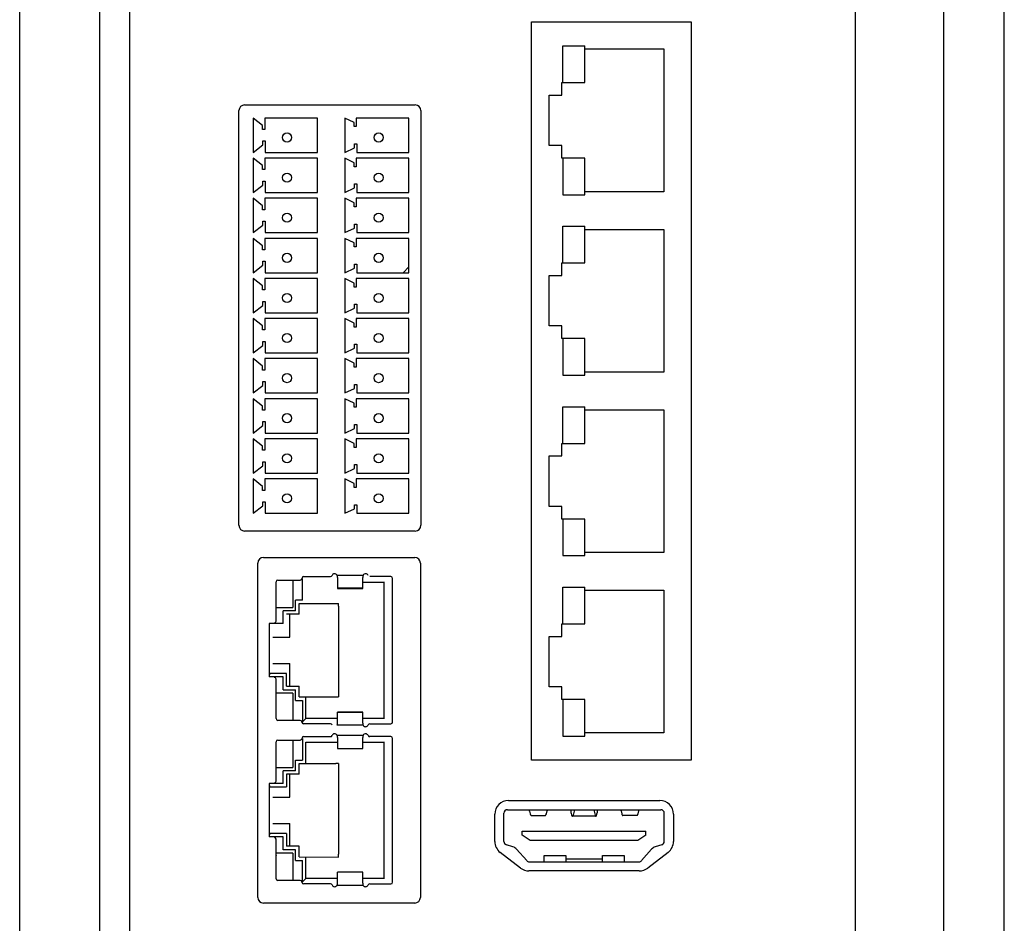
# Model space of a CAD drawing. Header units: millimetres. Extents: x 2240 to 2466, y 1549 to 1692.
# Tile 2 of 5: x 2240 to 2283, y 1617 to 1657. Entities that reach past the tile are written whole.
import ezdxf

# ---------------------------------------------------------------- set-up
doc = ezdxf.new("R2010")
doc.units = ezdxf.units.MM
doc.header["$LTSCALE"] = 0.3
doc.layers.add('00_COMPONENTS', color=7, linetype='Continuous')

msp = doc.modelspace()

# ---------------------------------------------------------------- linework, layer by layer
at = {"layer": '00_COMPONENTS', "color": 7}
for p, q in [((2243.69175, 1575.00166), (2243.69175, 1676.50166)), ((2244.99175, 1676.35166), (2244.99175, 1575.15166)), ((2276.69175, 1575.00166), (2276.69175, 1676.50166)), ((2240.19175, 1575.50166), (2240.19175, 1676.00166)), ((2280.54175, 1671.25166), (2280.54175, 1580.25166)), ((2283.19175, 1592.97611), (2283.19175, 1658.5272)), ((2262.54175, 1624.57666), (2262.54175, 1656.80166)), ((2262.54175, 1656.80166), (2269.51675, 1656.80166)), ((2269.51675, 1656.80166), (2269.51675, 1624.57666)), ((2263.91675, 1654.15166), (2263.91675, 1655.75166)), ((2263.91675, 1655.75166), (2264.86675, 1655.75166)), ((2264.86675, 1654.15166), (2264.86675, 1655.75166)), ((2264.86675, 1655.61666), (2268.31675, 1655.61666)), ((2268.31675, 1655.61666), (2268.31675, 1649.38666)), ((2263.86675, 1653.60166), (2263.86675, 1654.15166)), ((2263.86675, 1654.15166), (2263.91675, 1654.15166)), ((2263.91675, 1654.15166), (2264.86675, 1654.15166)), ((2263.31675, 1651.40166), (2263.31675, 1653.60166)), ((2263.31675, 1653.60166), (2263.86675, 1653.60166)), ((2249.76675, 1634.82666), (2249.76675, 1652.92666)), ((2250.01675, 1653.17666), (2257.46675, 1653.17666)), ((2257.71675, 1652.92666), (2257.71675, 1634.82666)), ((2250.39175, 1652.60166), (2250.39175, 1651.10166)), ((2250.79175, 1652.27666), (2250.39175, 1652.60166)), ((2250.89175, 1652.60166), (2250.89175, 1652.10166)), ((2253.19175, 1652.60166), (2250.89175, 1652.60166)), ((2253.19175, 1651.10166), (2253.19175, 1652.60166)), ((2254.39175, 1652.60166), (2254.39175, 1651.10166)), ((2254.79175, 1652.40166), (2254.39175, 1652.60166)), ((2254.89175, 1652.60166), (2254.89175, 1652.22666)), ((2257.19175, 1652.60166), (2254.89175, 1652.60166)), ((2257.19175, 1651.10166), (2257.19175, 1652.60166)), ((2250.79175, 1652.10166), (2250.79175, 1652.27666)), ((2250.89175, 1652.10166), (2250.79175, 1652.10166)), ((2254.79175, 1652.22666), (2254.79175, 1652.40166)), ((2254.89175, 1652.22666), (2254.79175, 1652.22666)), ((2250.39175, 1651.10166), (2250.81675, 1651.42666)), ((2250.81675, 1651.42666), (2250.81675, 1651.60166)), ((2250.81675, 1651.60166), (2250.91675, 1651.60166)), ((2250.91675, 1651.60166), (2250.91675, 1651.10166)), ((2254.39175, 1651.10166), (2254.81675, 1651.30166)), ((2254.81675, 1651.30166), (2254.81675, 1651.47666)), ((2254.81675, 1651.47666), (2254.91675, 1651.47666)), ((2254.91675, 1651.47666), (2254.91675, 1651.10166)), ((2263.86675, 1651.40166), (2263.31675, 1651.40166)), ((2263.86675, 1650.85166), (2263.86675, 1651.40166)), ((2250.39175, 1650.85166), (2250.39175, 1649.35166)), ((2250.79175, 1650.52666), (2250.39175, 1650.85166)), ((2250.89175, 1650.85166), (2250.89175, 1650.35166)), ((2253.19175, 1650.85166), (2250.89175, 1650.85166)), ((2250.91675, 1651.10166), (2253.19175, 1651.10166)), ((2253.19175, 1649.35166), (2253.19175, 1650.85166)), ((2254.39175, 1650.85166), (2254.39175, 1649.35166)), ((2254.79175, 1650.65166), (2254.39175, 1650.85166)), ((2254.89175, 1650.85166), (2254.89175, 1650.47666)), ((2257.19175, 1650.85166), (2254.89175, 1650.85166)), ((2254.91675, 1651.10166), (2257.19175, 1651.10166)), ((2257.19175, 1649.35166), (2257.19175, 1650.85166)), ((2263.91675, 1650.85166), (2263.86675, 1650.85166)), ((2263.91675, 1650.85166), (2263.91675, 1649.25166)), ((2264.86675, 1650.85166), (2263.91675, 1650.85166)), ((2264.86675, 1649.25166), (2264.86675, 1650.85166)), ((2250.79175, 1650.35166), (2250.79175, 1650.52666)), ((2250.89175, 1650.35166), (2250.79175, 1650.35166)), ((2254.79175, 1650.47666), (2254.79175, 1650.65166)), ((2254.89175, 1650.47666), (2254.79175, 1650.47666)), ((2250.39175, 1649.35166), (2250.81675, 1649.67666)), ((2250.81675, 1649.67666), (2250.81675, 1649.85166)), ((2250.81675, 1649.85166), (2250.91675, 1649.85166)), ((2250.91675, 1649.85166), (2250.91675, 1649.35166)), ((2254.39175, 1649.35166), (2254.81675, 1649.55166)), ((2254.81675, 1649.55166), (2254.81675, 1649.72666)), ((2254.81675, 1649.72666), (2254.91675, 1649.72666)), ((2254.91675, 1649.72666), (2254.91675, 1649.35166)), ((2250.39175, 1649.10166), (2250.39175, 1647.60166)), ((2250.79175, 1648.77666), (2250.39175, 1649.10166)), ((2250.89175, 1649.10166), (2250.89175, 1648.60166)), ((2253.19175, 1649.10166), (2250.89175, 1649.10166)), ((2250.91675, 1649.35166), (2253.19175, 1649.35166)), ((2253.19175, 1647.60166), (2253.19175, 1649.10166)), ((2254.39175, 1649.10166), (2254.39175, 1647.60166)), ((2254.79175, 1648.90166), (2254.39175, 1649.10166)), ((2254.89175, 1649.10166), (2254.89175, 1648.72666)), ((2257.19175, 1649.10166), (2254.89175, 1649.10166)), ((2254.91675, 1649.35166), (2257.19175, 1649.35166)), ((2257.19175, 1647.60166), (2257.19175, 1649.10166)), ((2263.91675, 1649.25166), (2264.86675, 1649.25166)), ((2268.31675, 1649.38666), (2264.86675, 1649.38666)), ((2250.79175, 1648.60166), (2250.79175, 1648.77666)), ((2254.79175, 1648.72666), (2254.79175, 1648.90166)), ((2254.89175, 1648.72666), (2254.79175, 1648.72666)), ((2250.89175, 1648.60166), (2250.79175, 1648.60166)), ((2250.39175, 1647.60166), (2250.81675, 1647.92666)), ((2250.81675, 1647.92666), (2250.81675, 1648.10166)), ((2250.81675, 1648.10166), (2250.91675, 1648.10166)), ((2250.91675, 1648.10166), (2250.91675, 1647.60166)), ((2254.39175, 1647.60166), (2254.81675, 1647.80166)), ((2254.81675, 1647.80166), (2254.81675, 1647.97666)), ((2254.81675, 1647.97666), (2254.91675, 1647.97666)), ((2254.91675, 1647.97666), (2254.91675, 1647.60166)), ((2263.91675, 1646.27666), (2263.91675, 1647.87666)), ((2263.91675, 1647.87666), (2264.86675, 1647.87666)), ((2264.86675, 1646.27666), (2264.86675, 1647.87666)), ((2250.39175, 1647.35166), (2250.39175, 1645.85166)), ((2250.79175, 1647.02666), (2250.39175, 1647.35166)), ((2250.89175, 1647.35166), (2250.89175, 1646.85166)), ((2253.19175, 1647.35166), (2250.89175, 1647.35166)), ((2250.91675, 1647.60166), (2253.19175, 1647.60166)), ((2253.19175, 1645.85166), (2253.19175, 1647.35166)), ((2254.39175, 1647.35166), (2254.39175, 1645.85166)), ((2254.79175, 1647.15166), (2254.39175, 1647.35166)), ((2254.89175, 1647.35166), (2254.89175, 1646.97666)), ((2257.19175, 1647.35166), (2254.89175, 1647.35166)), ((2254.91675, 1647.60166), (2257.19175, 1647.60166)), ((2257.19175, 1645.85166), (2257.19175, 1647.35166)), ((2264.86675, 1647.74166), (2268.31675, 1647.74166)), ((2268.31675, 1647.74166), (2268.31675, 1641.51166)), ((2250.79175, 1646.85166), (2250.79175, 1647.02666)), ((2254.79175, 1646.97666), (2254.79175, 1647.15166)), ((2254.89175, 1646.97666), (2254.79175, 1646.97666)), ((2250.89175, 1646.85166), (2250.79175, 1646.85166)), ((2250.39175, 1645.85166), (2250.81675, 1646.17666)), ((2250.81675, 1646.17666), (2250.81675, 1646.35166)), ((2250.81675, 1646.35166), (2250.91675, 1646.35166)), ((2250.91675, 1646.35166), (2250.91675, 1645.85166)), ((2254.39175, 1645.85166), (2254.81675, 1646.05166)), ((2254.81675, 1646.05166), (2254.81675, 1646.22666)), ((2254.81675, 1646.22666), (2254.91675, 1646.22666)), ((2254.91675, 1646.22666), (2254.91675, 1645.85166)), ((2256.937, 1645.85166), (2257.19175, 1646.10641)), ((2263.86675, 1645.72666), (2263.86675, 1646.27666)), ((2263.86675, 1646.27666), (2263.91675, 1646.27666)), ((2263.91675, 1646.27666), (2264.86675, 1646.27666)), ((2250.91675, 1645.85166), (2253.19175, 1645.85166)), ((2254.91675, 1645.85166), (2257.19175, 1645.85166)), ((2263.31675, 1643.52666), (2263.31675, 1645.72666)), ((2263.31675, 1645.72666), (2263.86675, 1645.72666)), ((2250.39175, 1645.60166), (2250.39175, 1644.10166)), ((2250.79175, 1645.27666), (2250.39175, 1645.60166)), ((2250.79175, 1645.10166), (2250.79175, 1645.27666)), ((2250.89175, 1645.60166), (2250.89175, 1645.10166)), ((2253.19175, 1645.60166), (2250.89175, 1645.60166)), ((2253.19175, 1644.10166), (2253.19175, 1645.60166)), ((2254.39175, 1645.60166), (2254.39175, 1644.10166)), ((2254.79175, 1645.40166), (2254.39175, 1645.60166)), ((2254.79175, 1645.22666), (2254.79175, 1645.40166)), ((2254.89175, 1645.22666), (2254.79175, 1645.22666)), ((2254.89175, 1645.60166), (2254.89175, 1645.22666)), ((2257.19175, 1645.60166), (2254.89175, 1645.60166)), ((2257.19175, 1644.10166), (2257.19175, 1645.60166)), ((2250.89175, 1645.10166), (2250.79175, 1645.10166)), ((2250.39175, 1644.10166), (2250.81675, 1644.42666)), ((2250.81675, 1644.42666), (2250.81675, 1644.60166)), ((2250.81675, 1644.60166), (2250.91675, 1644.60166)), ((2250.91675, 1644.60166), (2250.91675, 1644.10166)), ((2254.81675, 1644.30166), (2254.81675, 1644.47666)), ((2254.81675, 1644.47666), (2254.91675, 1644.47666)), ((2254.91675, 1644.47666), (2254.91675, 1644.10166)), ((2250.91675, 1644.10166), (2253.19175, 1644.10166)), ((2254.39175, 1644.10166), (2254.81675, 1644.30166)), ((2254.91675, 1644.10166), (2257.19175, 1644.10166)), ((2250.39175, 1643.85166), (2250.39175, 1642.35166)), ((2250.79175, 1643.52666), (2250.39175, 1643.85166)), ((2250.79175, 1643.35166), (2250.79175, 1643.52666)), ((2250.89175, 1643.85166), (2250.89175, 1643.35166)), ((2253.19175, 1643.85166), (2250.89175, 1643.85166)), ((2253.19175, 1642.35166), (2253.19175, 1643.85166)), ((2254.39175, 1643.85166), (2254.39175, 1642.35166)), ((2254.79175, 1643.65166), (2254.39175, 1643.85166)), ((2254.79175, 1643.47666), (2254.79175, 1643.65166)), ((2254.89175, 1643.47666), (2254.79175, 1643.47666)), ((2254.89175, 1643.80641), (2254.937, 1643.85166)), ((2254.89175, 1643.85166), (2254.89175, 1643.47666)), ((2257.19175, 1643.85166), (2254.89175, 1643.85166)), ((2257.19175, 1642.35166), (2257.19175, 1643.85166)), ((2263.86675, 1643.52666), (2263.31675, 1643.52666)), ((2263.86675, 1642.97666), (2263.86675, 1643.52666)), ((2250.89175, 1643.35166), (2250.79175, 1643.35166)), ((2250.39175, 1642.35166), (2250.81675, 1642.67666)), ((2250.81675, 1642.67666), (2250.81675, 1642.85166)), ((2250.81675, 1642.85166), (2250.91675, 1642.85166)), ((2250.91675, 1642.85166), (2250.91675, 1642.35166)), ((2254.81675, 1642.55166), (2254.81675, 1642.72666)), ((2254.81675, 1642.72666), (2254.91675, 1642.72666)), ((2254.91675, 1642.72666), (2254.91675, 1642.35166)), ((2263.91675, 1642.97666), (2263.86675, 1642.97666)), ((2263.91675, 1642.97666), (2263.91675, 1641.37666)), ((2264.86675, 1642.97666), (2263.91675, 1642.97666)), ((2264.86675, 1641.37666), (2264.86675, 1642.97666)), ((2250.91675, 1642.35166), (2253.19175, 1642.35166)), ((2254.39175, 1642.35166), (2254.81675, 1642.55166)), ((2254.91675, 1642.35166), (2257.19175, 1642.35166)), ((2250.39175, 1642.10166), (2250.39175, 1640.60166)), ((2250.79175, 1641.77666), (2250.39175, 1642.10166)), ((2250.79175, 1641.60166), (2250.79175, 1641.77666)), ((2250.89175, 1642.10166), (2250.89175, 1641.60166)), ((2253.19175, 1642.10166), (2250.89175, 1642.10166)), ((2253.19175, 1640.60166), (2253.19175, 1642.10166)), ((2254.39175, 1642.10166), (2254.39175, 1640.60166)), ((2254.79175, 1641.90166), (2254.39175, 1642.10166)), ((2254.79175, 1641.72666), (2254.79175, 1641.90166)), ((2254.89175, 1642.10166), (2254.89175, 1641.72666)), ((2257.19175, 1642.10166), (2254.89175, 1642.10166)), ((2257.19175, 1640.60166), (2257.19175, 1642.10166)), ((2250.89175, 1641.60166), (2250.79175, 1641.60166)), ((2254.89175, 1641.72666), (2254.79175, 1641.72666)), ((2263.91675, 1641.37666), (2264.86675, 1641.37666)), ((2268.31675, 1641.51166), (2264.86675, 1641.51166)), ((2250.39175, 1640.60166), (2250.81675, 1640.92666)), ((2250.81675, 1640.92666), (2250.81675, 1641.10166)), ((2250.81675, 1641.10166), (2250.91675, 1641.10166)), ((2250.91675, 1641.10166), (2250.91675, 1640.60166)), ((2254.81675, 1640.80166), (2254.81675, 1640.97666)), ((2254.81675, 1640.97666), (2254.91675, 1640.97666)), ((2254.91675, 1640.97666), (2254.91675, 1640.60166)), ((2250.91675, 1640.60166), (2253.19175, 1640.60166)), ((2254.39175, 1640.60166), (2254.81675, 1640.80166)), ((2254.91675, 1640.60166), (2257.19175, 1640.60166)), ((2250.39175, 1640.35166), (2250.39175, 1638.85166)), ((2250.79175, 1640.02666), (2250.39175, 1640.35166)), ((2250.79175, 1639.85166), (2250.79175, 1640.02666)), ((2250.89175, 1640.35166), (2250.89175, 1639.85166)), ((2253.19175, 1640.35166), (2250.89175, 1640.35166)), ((2253.19175, 1638.85166), (2253.19175, 1640.35166)), ((2254.39175, 1640.35166), (2254.39175, 1638.85166)), ((2254.79175, 1640.15166), (2254.39175, 1640.35166)), ((2254.79175, 1639.97666), (2254.79175, 1640.15166)), ((2254.89175, 1640.35166), (2254.89175, 1639.97666)), ((2257.19175, 1640.35166), (2254.89175, 1640.35166)), ((2257.19175, 1638.85166), (2257.19175, 1640.35166)), ((2250.89175, 1639.85166), (2250.79175, 1639.85166)), ((2254.89175, 1639.97666), (2254.79175, 1639.97666)), ((2263.91675, 1638.40166), (2263.91675, 1640.00166)), ((2263.91675, 1640.00166), (2264.86675, 1640.00166)), ((2264.86675, 1638.40166), (2264.86675, 1640.00166)), ((2264.86675, 1639.86666), (2268.31675, 1639.86666)), ((2268.31675, 1639.86666), (2268.31675, 1633.63666)), ((2250.39175, 1638.85166), (2250.81675, 1639.17666)), ((2250.81675, 1639.17666), (2250.81675, 1639.35166)), ((2250.81675, 1639.35166), (2250.91675, 1639.35166)), ((2250.91675, 1639.35166), (2250.91675, 1638.85166)), ((2254.81675, 1639.05166), (2254.81675, 1639.22666)), ((2254.81675, 1639.22666), (2254.91675, 1639.22666)), ((2254.91675, 1639.22666), (2254.91675, 1638.85166)), ((2250.91675, 1638.85166), (2253.19175, 1638.85166)), ((2254.39175, 1638.85166), (2254.81675, 1639.05166)), ((2254.91675, 1638.85166), (2257.19175, 1638.85166)), ((2250.39175, 1638.60166), (2250.39175, 1637.10166)), ((2250.79175, 1638.27666), (2250.39175, 1638.60166)), ((2250.89175, 1638.60166), (2250.89175, 1638.10166)), ((2253.19175, 1638.60166), (2250.89175, 1638.60166)), ((2253.19175, 1637.10166), (2253.19175, 1638.60166)), ((2254.39175, 1638.60166), (2254.39175, 1637.10166)), ((2254.79175, 1638.40166), (2254.39175, 1638.60166)), ((2254.79175, 1638.22666), (2254.79175, 1638.40166)), ((2254.89175, 1638.60166), (2254.89175, 1638.22666)), ((2257.19175, 1638.60166), (2254.89175, 1638.60166)), ((2257.19175, 1637.10166), (2257.19175, 1638.60166)), ((2263.86675, 1637.85166), (2263.86675, 1638.40166)), ((2263.86675, 1638.40166), (2263.91675, 1638.40166)), ((2263.91675, 1638.40166), (2264.86675, 1638.40166)), ((2250.79175, 1638.10166), (2250.79175, 1638.27666)), ((2250.89175, 1638.10166), (2250.79175, 1638.10166)), ((2254.89175, 1638.22666), (2254.79175, 1638.22666)), ((2250.81675, 1637.42666), (2250.81675, 1637.60166)), ((2250.81675, 1637.60166), (2250.91675, 1637.60166)), ((2250.91675, 1637.60166), (2250.91675, 1637.10166)), ((2254.81675, 1637.30166), (2254.81675, 1637.47666)), ((2254.81675, 1637.47666), (2254.91675, 1637.47666)), ((2254.91675, 1637.47666), (2254.91675, 1637.10166)), ((2263.31675, 1635.65166), (2263.31675, 1637.85166)), ((2263.31675, 1637.85166), (2263.86675, 1637.85166)), ((2250.39175, 1637.10166), (2250.81675, 1637.42666)), ((2250.91675, 1637.10166), (2253.19175, 1637.10166)), ((2254.39175, 1637.10166), (2254.81675, 1637.30166)), ((2254.91675, 1637.10166), (2257.19175, 1637.10166)), ((2250.39175, 1636.85166), (2250.39175, 1635.35166)), ((2250.79175, 1636.52666), (2250.39175, 1636.85166)), ((2250.89175, 1636.85166), (2250.89175, 1636.35166)), ((2253.19175, 1636.85166), (2250.89175, 1636.85166)), ((2253.19175, 1635.35166), (2253.19175, 1636.85166)), ((2254.39175, 1636.85166), (2254.39175, 1635.35166)), ((2254.79175, 1636.65166), (2254.39175, 1636.85166)), ((2254.79175, 1636.47666), (2254.79175, 1636.65166)), ((2254.89175, 1636.85166), (2254.89175, 1636.47666)), ((2257.19175, 1636.85166), (2254.89175, 1636.85166)), ((2257.19175, 1635.35166), (2257.19175, 1636.85166)), ((2250.79175, 1636.35166), (2250.79175, 1636.52666)), ((2250.89175, 1636.35166), (2250.79175, 1636.35166)), ((2254.89175, 1636.47666), (2254.79175, 1636.47666)), ((2250.81675, 1635.67666), (2250.81675, 1635.85166)), ((2250.81675, 1635.85166), (2250.91675, 1635.85166)), ((2250.91675, 1635.85166), (2250.91675, 1635.35166)), ((2254.81675, 1635.55166), (2254.81675, 1635.72666)), ((2254.81675, 1635.72666), (2254.91675, 1635.72666)), ((2254.91675, 1635.72666), (2254.91675, 1635.35166)), ((2250.39175, 1635.35166), (2250.81675, 1635.67666)), ((2250.91675, 1635.35166), (2253.19175, 1635.35166)), ((2254.39175, 1635.35166), (2254.81675, 1635.55166)), ((2254.91675, 1635.35166), (2257.19175, 1635.35166)), ((2263.86675, 1635.65166), (2263.31675, 1635.65166)), ((2263.86675, 1635.10166), (2263.86675, 1635.65166)), ((2263.91675, 1635.10166), (2263.86675, 1635.10166)), ((2263.91675, 1635.10166), (2263.91675, 1633.50166)), ((2264.86675, 1635.10166), (2263.91675, 1635.10166)), ((2264.86675, 1633.50166), (2264.86675, 1635.10166)), ((2257.46675, 1634.57666), (2250.01675, 1634.57666)), ((2257.58564, 1634.60676), (2257.68664, 1634.70776)), ((2268.31675, 1633.63666), (2264.86675, 1633.63666)), ((2250.59175, 1618.58666), (2250.59175, 1633.17666)), ((2250.84175, 1633.42666), (2257.44175, 1633.42666)), ((2257.69175, 1633.17666), (2257.69175, 1618.58666)), ((2263.91675, 1633.50166), (2264.86675, 1633.50166)), ((2251.39175, 1630.63916), (2251.39175, 1632.36166)), ((2251.46675, 1632.43666), (2252.44175, 1632.43666)), ((2252.11675, 1632.43666), (2252.11675, 1631.24166)), ((2252.54175, 1631.56416), (2252.54175, 1632.49916)), ((2252.59175, 1632.58666), (2253.76135, 1632.58666)), ((2254.0534, 1632.65185), (2255.1901, 1632.65185)), ((2254.07175, 1632.55156), (2254.07175, 1632.07416)), ((2255.17175, 1632.07416), (2255.17175, 1632.55156)), ((2255.17175, 1632.34916), (2256.11675, 1632.34916)), ((2256.40425, 1632.58666), (2255.48215, 1632.58666)), ((2256.09175, 1632.34916), (2256.09175, 1627.19134)), ((2256.47925, 1626.23666), (2256.47925, 1632.51166)), ((2254.07175, 1632.0955), (2255.17175, 1632.0955)), ((2254.07175, 1632.07416), (2255.17175, 1632.07416)), ((2263.91675, 1630.52666), (2263.91675, 1632.12666)), ((2263.91675, 1632.12666), (2264.86675, 1632.12666)), ((2264.86675, 1630.52666), (2264.86675, 1632.12666)), ((2264.86675, 1631.99166), (2268.31675, 1631.99166)), ((2268.31675, 1631.99166), (2268.31675, 1625.76166)), ((2252.24175, 1631.09916), (2252.24175, 1631.56416)), ((2252.54175, 1631.56416), (2252.24175, 1631.56416)), ((2251.39175, 1631.24166), (2252.11675, 1631.24166)), ((2251.69175, 1630.53916), (2251.69175, 1631.09916)), ((2252.24175, 1631.09916), (2251.69175, 1631.09916)), ((2252.39175, 1630.94916), (2252.39175, 1631.41416)), ((2252.39175, 1631.41416), (2254.10925, 1631.41416)), ((2254.10925, 1631.29666), (2254.10925, 1631.41523)), ((2254.10925, 1631.29666), (2254.10925, 1631.02166)), ((2254.10925, 1631.02166), (2254.10925, 1630.78666)), ((2252.39175, 1630.94916), (2251.84175, 1630.94916)), ((2251.99175, 1629.94916), (2251.99175, 1630.94916)), ((2254.10925, 1630.78666), (2254.10925, 1630.51166)), ((2251.09175, 1630.53916), (2251.09175, 1628.20916)), ((2251.69175, 1630.53916), (2251.09175, 1630.53916)), ((2254.10925, 1630.51166), (2254.10925, 1630.27666)), ((2254.10925, 1630.27666), (2254.10925, 1630.00166)), ((2263.86675, 1629.97666), (2263.86675, 1630.52666)), ((2263.86675, 1630.52666), (2263.91675, 1630.52666)), ((2263.91675, 1630.52666), (2264.86675, 1630.52666)), ((2251.24175, 1629.94916), (2251.99175, 1629.94916)), ((2254.10925, 1630.00166), (2254.10925, 1629.76666)), ((2254.10925, 1629.76666), (2254.10925, 1629.49166)), ((2263.31675, 1627.77666), (2263.31675, 1629.97666)), ((2263.31675, 1629.97666), (2263.86675, 1629.97666)), ((2254.10925, 1629.49166), (2254.10925, 1629.25666)), ((2254.10925, 1629.25666), (2254.10925, 1628.98166)), ((2254.10925, 1628.98166), (2254.10925, 1628.74666)), ((2251.24175, 1628.79916), (2251.99175, 1628.79916)), ((2251.99175, 1627.79916), (2251.99175, 1628.79916)), ((2254.10925, 1628.74666), (2254.10925, 1628.47166)), ((2254.10925, 1628.47166), (2254.10925, 1628.23666)), ((2251.10754, 1628.35916), (2251.09175, 1628.20916)), ((2251.69175, 1628.20916), (2251.09175, 1628.20916)), ((2251.84175, 1628.35916), (2251.10754, 1628.35916)), ((2251.39175, 1626.38666), (2251.39175, 1628.10916)), ((2251.69175, 1627.64916), (2251.69175, 1628.20916)), ((2251.84175, 1627.79916), (2251.84175, 1628.35916)), ((2254.10925, 1628.23666), (2254.10925, 1627.96166)), ((2251.69175, 1627.64916), (2252.24175, 1627.64916)), ((2251.84175, 1627.79916), (2252.39175, 1627.79916)), ((2252.24175, 1627.18416), (2252.24175, 1627.64916)), ((2252.39175, 1627.33416), (2252.39175, 1627.79916)), ((2254.10925, 1627.96166), (2254.10925, 1627.72666)), ((2254.10925, 1627.72666), (2254.10925, 1627.33304)), ((2263.86675, 1627.77666), (2263.31675, 1627.77666)), ((2263.86675, 1627.22666), (2263.86675, 1627.77666)), ((2252.11675, 1627.50666), (2251.39175, 1627.50666)), ((2252.11675, 1627.50666), (2252.11675, 1626.31166)), ((2252.24175, 1627.18416), (2252.54175, 1627.18416)), ((2252.39175, 1627.33416), (2254.10925, 1627.33416)), ((2252.54175, 1627.18416), (2252.54175, 1626.24916)), ((2252.69175, 1626.39916), (2252.69175, 1627.33416)), ((2256.09175, 1627.45166), (2256.09175, 1626.39916)), ((2263.91675, 1627.22666), (2263.86675, 1627.22666)), ((2263.91675, 1627.22666), (2263.91675, 1625.62666)), ((2264.86675, 1627.22666), (2263.91675, 1627.22666)), ((2264.86675, 1625.62666), (2264.86675, 1627.22666)), ((2252.44175, 1626.31166), (2251.46675, 1626.31166)), ((2252.69175, 1626.39916), (2252.54175, 1626.24916)), ((2254.07175, 1626.39916), (2252.69175, 1626.39916)), ((2254.07175, 1626.19675), (2254.07175, 1626.67416)), ((2255.17175, 1626.67416), (2254.07175, 1626.67416)), ((2255.17175, 1626.65281), (2254.07175, 1626.65281)), ((2255.17175, 1626.19675), (2255.17175, 1626.67416)), ((2256.11675, 1626.39916), (2255.17175, 1626.39916)), ((2253.76135, 1626.16166), (2252.59175, 1626.16166)), ((2255.1901, 1626.09646), (2254.0534, 1626.09646)), ((2255.48215, 1626.16166), (2256.40425, 1626.16166)), ((2251.46675, 1625.45166), (2252.44175, 1625.45166)), ((2252.11675, 1625.45166), (2252.11675, 1624.25666)), ((2252.54175, 1625.51416), (2252.54175, 1624.57916)), ((2252.59175, 1625.60166), (2253.76135, 1625.60166)), ((2254.0534, 1625.66685), (2255.1901, 1625.66685)), ((2254.07175, 1625.56656), (2254.07175, 1625.08916)), ((2255.17175, 1625.08916), (2255.17175, 1625.56656)), ((2256.40425, 1625.60166), (2255.48215, 1625.60166)), ((2256.47925, 1619.25166), (2256.47925, 1625.52666)), ((2263.91675, 1625.62666), (2264.86675, 1625.62666)), ((2268.31675, 1625.76166), (2264.86675, 1625.76166)), ((2251.39175, 1623.65416), (2251.39175, 1625.37666)), ((2252.69175, 1624.42916), (2252.69175, 1625.36416)), ((2252.69175, 1625.36416), (2254.07175, 1625.36416)), ((2254.07175, 1625.08916), (2255.17175, 1625.08916)), ((2255.17175, 1625.36416), (2256.11675, 1625.36416)), ((2256.09175, 1625.36416), (2256.09175, 1620.33203)), ((2252.24175, 1624.11416), (2252.24175, 1624.57916)), ((2252.24175, 1624.57916), (2252.54175, 1624.57916)), ((2269.51675, 1624.57666), (2262.54175, 1624.57666)), ((2251.39175, 1624.25666), (2252.11675, 1624.25666)), ((2251.69175, 1623.55416), (2251.69175, 1624.11416)), ((2252.24175, 1624.11416), (2251.69175, 1624.11416)), ((2252.39175, 1623.96416), (2252.39175, 1624.42916)), ((2252.39175, 1624.42916), (2253.99175, 1624.42916)), ((2254.11036, 1624.42916), (2253.99175, 1624.42916)), ((2254.10925, 1624.42916), (2254.10925, 1624.03666)), ((2251.84175, 1623.96416), (2251.84175, 1623.40416)), ((2252.39175, 1623.96416), (2251.84175, 1623.96416)), ((2251.99175, 1622.96416), (2251.99175, 1623.96416)), ((2254.10925, 1624.03666), (2254.10925, 1623.80166)), ((2254.10925, 1623.80166), (2254.10925, 1623.52666)), ((2251.09175, 1623.55416), (2251.10754, 1623.40416)), ((2251.09175, 1623.55416), (2251.09175, 1621.22416)), ((2251.69175, 1623.55416), (2251.09175, 1623.55416)), ((2251.10754, 1623.40416), (2251.84175, 1623.40416)), ((2254.10925, 1623.52666), (2254.10925, 1623.29166)), ((2254.10925, 1623.29166), (2254.10925, 1623.01666)), ((2251.24175, 1622.96416), (2251.99175, 1622.96416)), ((2254.10925, 1623.01666), (2254.10925, 1622.78166)), ((2254.10925, 1622.78166), (2254.10925, 1622.50666)), ((2254.10925, 1622.50666), (2254.10925, 1622.27166)), ((2261.49175, 1622.41416), (2268.19175, 1622.41416)), ((2261.54175, 1622.81416), (2268.14175, 1622.81416)), ((2262.45425, 1622.35488), (2262.45425, 1622.41416)), ((2263.22925, 1622.41416), (2263.22925, 1622.37804)), ((2264.27925, 1622.25627), (2264.27925, 1622.41416)), ((2264.42286, 1622.4131), (2264.36036, 1622.18062)), ((2265.26056, 1622.41309), (2265.323, 1622.18062)), ((2265.42925, 1622.41416), (2265.42925, 1622.40694)), ((2266.45425, 1622.36687), (2266.45425, 1622.41416)), ((2267.22925, 1622.36685), (2267.22925, 1622.41416)), ((2254.10925, 1622.27166), (2254.10925, 1621.99666)), ((2254.10925, 1621.99666), (2254.10925, 1621.76166)), ((2260.94175, 1621.02494), (2260.94175, 1622.21416)), ((2261.34175, 1621.02494), (2261.34175, 1622.26416)), ((2262.45425, 1622.35488), (2262.48314, 1622.23764)), ((2262.52345, 1622.16416), (2263.15408, 1622.16416)), ((2263.19442, 1622.23764), (2263.22664, 1622.36822)), ((2265.35625, 1622.12416), (2264.32707, 1622.12416)), ((2265.41598, 1622.35139), (2265.40591, 1622.27062)), ((2266.45425, 1622.36687), (2266.4861, 1622.23764)), ((2267.15703, 1622.16416), (2266.5264, 1622.16416)), ((2267.19737, 1622.23764), (2267.22925, 1622.36685)), ((2268.34175, 1621.02494), (2268.34175, 1622.26416)), ((2268.74175, 1622.21416), (2268.74175, 1621.02494)), ((2251.24175, 1621.81416), (2251.99175, 1621.81416)), ((2251.99175, 1620.81416), (2251.99175, 1621.81416)), ((2254.10925, 1621.76166), (2254.10925, 1621.48666)), ((2251.10754, 1621.37416), (2251.09175, 1621.22416)), ((2251.69175, 1621.22416), (2251.09175, 1621.22416)), ((2251.84175, 1621.37416), (2251.10754, 1621.37416)), ((2251.39175, 1619.40166), (2251.39175, 1621.12416)), ((2251.69175, 1620.66416), (2251.69175, 1621.22416)), ((2251.84175, 1621.37416), (2251.84175, 1620.81416)), ((2254.10925, 1621.48666), (2254.10925, 1621.25166)), ((2254.10925, 1621.25166), (2254.10925, 1620.97666)), ((2262.14175, 1621.29571), (2262.14175, 1621.48166)), ((2262.14175, 1621.48166), (2267.54175, 1621.48166)), ((2262.49028, 1621.07166), (2262.14175, 1621.29571)), ((2267.54175, 1621.29571), (2267.19322, 1621.07166)), ((2267.54175, 1621.29571), (2267.54175, 1621.48166)), ((2252.39175, 1620.81416), (2251.84175, 1620.81416)), ((2252.39175, 1620.34916), (2252.39175, 1620.81416)), ((2254.10925, 1620.97666), (2254.10925, 1620.74166)), ((2254.10925, 1620.74166), (2254.10925, 1620.46666)), ((2261.73475, 1620.79323), (2261.44764, 1620.88157)), ((2262.33445, 1620.19006), (2261.89457, 1620.68993)), ((2267.19322, 1621.07166), (2262.49028, 1621.07166)), ((2267.78893, 1620.68993), (2267.34905, 1620.19006)), ((2268.23586, 1620.88157), (2267.94875, 1620.79323)), ((2252.11675, 1620.52166), (2251.39175, 1620.52166)), ((2251.40355, 1620.41916), (2251.39175, 1620.46916)), ((2251.39175, 1620.41325), (2251.40355, 1620.41916)), ((2252.24175, 1620.66416), (2251.69175, 1620.66416)), ((2252.11675, 1620.52166), (2252.11675, 1619.32666)), ((2252.24175, 1620.19916), (2252.24175, 1620.66416)), ((2252.39175, 1620.34916), (2254.10925, 1620.34804)), ((2252.69175, 1619.41416), (2252.69175, 1620.34916)), ((2254.10925, 1620.34804), (2254.10925, 1620.46666)), ((2256.09175, 1620.46666), (2256.09175, 1619.41416)), ((2262.06602, 1619.86381), (2261.17563, 1620.54959)), ((2263.09175, 1620.13916), (2263.09175, 1620.41416)), ((2263.09175, 1620.41416), (2264.04175, 1620.41416)), ((2264.04175, 1620.41416), (2264.04175, 1620.16416)), ((2264.04175, 1620.26416), (2265.64175, 1620.26416)), ((2265.64175, 1620.41416), (2266.59175, 1620.41416)), ((2265.64175, 1620.16416), (2265.64175, 1620.41416)), ((2266.59175, 1620.41416), (2266.59175, 1620.13916)), ((2268.50787, 1620.54959), (2267.61748, 1619.86381)), ((2252.24175, 1620.19916), (2252.54175, 1620.19916)), ((2252.54175, 1619.26416), (2252.54175, 1620.19916)), ((2262.44706, 1620.13916), (2267.23644, 1620.13916)), ((2252.69175, 1619.41416), (2252.54175, 1619.26416)), ((2254.07175, 1619.41416), (2252.69175, 1619.41416)), ((2254.07175, 1619.21175), (2254.07175, 1619.68916)), ((2255.17175, 1619.68916), (2254.07175, 1619.68916)), ((2255.17175, 1619.21175), (2255.17175, 1619.68916)), ((2256.11675, 1619.41416), (2255.17175, 1619.41416)), ((2267.25136, 1619.73916), (2262.43214, 1619.73916)), ((2252.44175, 1619.32666), (2251.46675, 1619.32666)), ((2253.76135, 1619.17666), (2252.59175, 1619.17666)), ((2255.1901, 1619.11146), (2254.0534, 1619.11146)), ((2254.06157, 1619.18916), (2254.07139, 1619.19897)), ((2255.48215, 1619.17666), (2256.40425, 1619.17666)), ((2257.44175, 1618.33666), (2250.84175, 1618.33666))]:
    msp.add_line(p, q, dxfattribs=at)
msp.add_lwpolyline([(2263.34945, 1645.69396), (2263.33848, 1645.70469), (2263.32753, 1645.71559), (2263.31675, 1645.72666)], dxfattribs=at)
for centre in [(2251.86675, 1651.75166), (2255.86675, 1651.75166), (2251.86675, 1650.00166), (2255.86675, 1650.00166), (2251.86675, 1648.25166), (2255.86675, 1648.25166), (2251.86675, 1646.50166), (2255.86675, 1646.50166), (2251.86675, 1644.75166), (2255.86675, 1644.75166), (2251.86675, 1643.00166), (2255.86675, 1643.00166), (2251.86675, 1641.25166), (2255.86675, 1641.25166), (2251.86675, 1639.50166), (2255.86675, 1639.50166), (2251.86675, 1637.75166), (2255.86675, 1637.75166), (2251.86675, 1636.00166), (2255.86675, 1636.00166)]:
    msp.add_circle(centre, 0.2, dxfattribs=at)
for centre, radius, start, end in [((2250.01675, 1652.92666), 0.25, 90, 180), ((2257.46675, 1652.92666), 0.25, 0, 90), ((2250.01675, 1634.82666), 0.25, 180, 270), ((2257.46675, 1634.82666), 0.25, 270, 0), ((2250.84175, 1633.17666), 0.25, 90, 180), ((2257.44175, 1633.17666), 0.25, 0, 90), ((2253.94675, 1632.58666), 0.125, 31.43776, 157.975687), ((2255.29675, 1632.58666), 0.125, 22.024313, 148.56224), ((2251.46675, 1632.36166), 0.075, 90, 180), ((2252.44175, 1632.51166), 0.075, 270, 0), ((2252.59175, 1632.51166), 0.075, 90, 180), ((2253.76135, 1632.66166), 0.075, 270, 337.975687), ((2256.40425, 1632.51166), 0.075, 0, 90), ((2251.31675, 1630.63916), 0.075, 270, 0), ((2251.31675, 1628.10916), 0.075, 0, 90), ((2251.46675, 1626.38666), 0.075, 180, 270), ((2252.44175, 1626.23666), 0.075, 0, 90), ((2252.59175, 1626.23666), 0.075, 180, 270), ((2253.76135, 1626.08666), 0.075, 22.024313, 90), ((2255.29675, 1626.16166), 0.125, 211.43776, 337.975687), ((2255.48215, 1626.08666), 0.075, 90, 157.975687), ((2256.40425, 1626.23666), 0.075, 270, 0), ((2251.46675, 1625.37666), 0.075, 90, 180), ((2252.44175, 1625.52666), 0.075, 270, 0), ((2252.59175, 1625.52666), 0.075, 90, 180), ((2253.76135, 1625.67666), 0.075, 270, 337.975687), ((2253.94675, 1625.60166), 0.125, 31.43776, 157.975687), ((2255.29675, 1625.60166), 0.125, 22.024313, 148.56224), ((2255.48215, 1625.67666), 0.075, 202.024313, 270), ((2256.40425, 1625.52666), 0.075, 0, 90), ((2251.31675, 1623.65416), 0.075, 270, 0), ((2261.54175, 1622.21416), 0.6, 90, 180), ((2261.49175, 1622.26416), 0.15, 89.999997, 180), ((2267.36675, 1622.41083), 0.075, 177.430137, 179.988014), ((2268.14175, 1622.21416), 0.6, 0, 90), ((2268.19175, 1622.26416), 0.15, 0, 90), ((2251.31675, 1621.12416), 0.075, 0, 90), ((2261.54175, 1621.02494), 0.6, 180, 232.396291), ((2261.49175, 1621.02494), 0.15, 180, 252.897271), ((2261.63182, 1620.45871), 0.35, 41.347777, 72.89727), ((2268.05168, 1620.45871), 0.35, 107.102729, 138.652223), ((2268.19175, 1621.02494), 0.15, 287.102729, 0), ((2268.14175, 1621.02494), 0.6, 307.603709, 0), ((2262.43214, 1620.33916), 0.6, 232.396291, 270), ((2262.44706, 1620.28916), 0.15, 221.347777, 270), ((2267.23644, 1620.28916), 0.15, 270, 318.652223), ((2267.25136, 1620.33916), 0.6, 270, 307.603709), ((2251.46675, 1619.40166), 0.075, 180, 270), ((2252.44175, 1619.25166), 0.075, 0, 90), ((2252.59175, 1619.25166), 0.075, 180, 270), ((2253.76135, 1619.10166), 0.075, 22.024313, 90), ((2253.94675, 1619.17666), 0.125, 202.024313, 328.56224), ((2255.29675, 1619.17666), 0.125, 211.43776, 337.975687), ((2255.48215, 1619.10166), 0.075, 90, 157.975687), ((2256.40425, 1619.25166), 0.075, 270, 0), ((2250.84175, 1618.58666), 0.25, 180, 270), ((2257.44175, 1618.58666), 0.25, 270, 0)]:
    msp.add_arc(centre, radius, start, end, dxfattribs=at)
for centre, major_axis, ratio, start_param, end_param in [((2265.43727, 1622.26416), (0, 0.15), 0.17441951, 0.31139939, 0.95018195), ((2262.52345, 1622.56416), (0, 0.4), 0.17441951, -3.75744914, -3.14159265), ((2263.15408, 1622.56416), (0, 0.4), 0.17459734, -3.14159265, -2.52573617), ((2263.25185, 1622.16416), (0, 0.25), 0.17459734, 0.54422638, 0.61585648), ((2264.32707, 1622.47416), (0, 0.35), 0.17459734, 2.24277206, 3.71755131), ((2265.35625, 1622.47416), (0, 0.35), 0.17441951, -3.71755131, -2.1914107)]:
    msp.add_ellipse(centre, major_axis=major_axis, ratio=ratio, start_param=start_param, end_param=end_param, dxfattribs=at)
for points, knots in [([(2254.07072, 1632.57413), (2254.07016, 1632.58045), (2254.06695, 1632.60684), (2254.06048, 1632.63289), (2254.0534, 1632.65185)], [0, 0, 0, 0, 0.23858944, 1, 1, 1, 1]), ([(2254.07175, 1632.55156), (2254.07175, 1632.55338), (2254.07166, 1632.56091), (2254.07122, 1632.56844), (2254.07072, 1632.57413)], [0, 0, 0, 0, 0.24112686, 1, 1, 1, 1]), ([(2255.17278, 1632.57413), (2255.17261, 1632.57219), (2255.17203, 1632.56468), (2255.17175, 1632.55715), (2255.17175, 1632.55156)], [0, 0, 0, 0, 0.25849466, 1, 1, 1, 1]), ([(2255.1901, 1632.65185), (2255.1877, 1632.64542), (2255.17942, 1632.62014), (2255.17451, 1632.59377), (2255.17278, 1632.57413)], [0, 0, 0, 0, 0.25829738, 1, 1, 1, 1]), ([(2254.0534, 1626.09646), (2254.0558, 1626.10289), (2254.06408, 1626.12818), (2254.06899, 1626.15454), (2254.07072, 1626.17418)], [0, 0, 0, 0, 0.25829738, 1, 1, 1, 1]), ([(2254.07072, 1626.17418), (2254.07089, 1626.17612), (2254.07147, 1626.18363), (2254.07175, 1626.19117), (2254.07175, 1626.19675)], [0, 0, 0, 0, 0.25849466, 1, 1, 1, 1]), ([(2255.17175, 1626.19675), (2255.17175, 1626.19493), (2255.17184, 1626.1874), (2255.17228, 1626.17988), (2255.17278, 1626.17418)], [0, 0, 0, 0, 0.24112686, 1, 1, 1, 1]), ([(2255.17278, 1626.17418), (2255.17334, 1626.16786), (2255.17655, 1626.14147), (2255.18302, 1626.11542), (2255.1901, 1626.09646)], [0, 0, 0, 0, 0.23858944, 1, 1, 1, 1]), ([(2254.07072, 1625.58913), (2254.07016, 1625.59545), (2254.06695, 1625.62184), (2254.06048, 1625.64789), (2254.0534, 1625.66685)], [0, 0, 0, 0, 0.23858944, 1, 1, 1, 1]), ([(2254.07175, 1625.56656), (2254.07175, 1625.56838), (2254.07166, 1625.57591), (2254.07122, 1625.58344), (2254.07072, 1625.58913)], [0, 0, 0, 0, 0.24112686, 1, 1, 1, 1]), ([(2255.17278, 1625.58913), (2255.17261, 1625.58719), (2255.17203, 1625.57968), (2255.17175, 1625.57215), (2255.17175, 1625.56656)], [0, 0, 0, 0, 0.25849466, 1, 1, 1, 1]), ([(2255.1901, 1625.66685), (2255.1877, 1625.66042), (2255.17942, 1625.63514), (2255.17451, 1625.60877), (2255.17278, 1625.58913)], [0, 0, 0, 0, 0.25829738, 1, 1, 1, 1]), ([(2266.4861, 1622.23764), (2266.48873, 1622.22698), (2266.49392, 1622.20829), (2266.50357, 1622.18493), (2266.5132, 1622.16944), (2266.52251, 1622.16416), (2266.5264, 1622.16416)], [0, 0, 0, 0, 0.37740844, 0.66569937, 0.86621509, 1, 1, 1, 1]), ([(2267.15703, 1622.16416), (2267.16093, 1622.16416), (2267.17025, 1622.16943), (2267.17988, 1622.18493), (2267.18955, 1622.20829), (2267.19474, 1622.22698), (2267.19737, 1622.23764)], [0, 0, 0, 0, 0.13386328, 0.33439875, 0.62266085, 1, 1, 1, 1]), ([(2254.0534, 1619.11146), (2254.0558, 1619.11789), (2254.06408, 1619.14318), (2254.06899, 1619.16954), (2254.07072, 1619.18918)], [0, 0, 0, 0, 0.25829738, 1, 1, 1, 1]), ([(2254.07072, 1619.18918), (2254.07089, 1619.19112), (2254.07147, 1619.19863), (2254.07175, 1619.20617), (2254.07175, 1619.21175)], [0, 0, 0, 0, 0.25849466, 1, 1, 1, 1]), ([(2255.17175, 1619.21175), (2255.17175, 1619.20993), (2255.17184, 1619.2024), (2255.17228, 1619.19488), (2255.17278, 1619.18918)], [0, 0, 0, 0, 0.24112686, 1, 1, 1, 1]), ([(2255.17278, 1619.18918), (2255.17334, 1619.18286), (2255.17655, 1619.15647), (2255.18302, 1619.13042), (2255.1901, 1619.11146)], [0, 0, 0, 0, 0.23858944, 1, 1, 1, 1])]:
    msp.add_open_spline(points, degree=3, knots=knots, dxfattribs=at)

doc.saveas('drawing.dxf')
